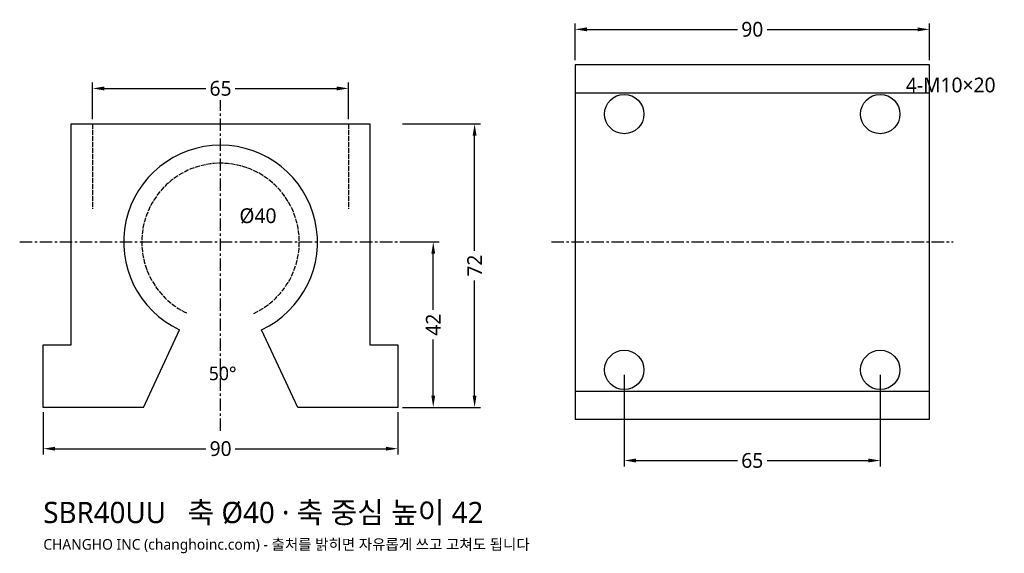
# Model space of a CAD drawing. Header units: millimetres. Extents: x -51 to 199, y -37 to 98.
import ezdxf

# ---------------------------------------------------------------- set-up
doc = ezdxf.new("R2010")
doc.units = ezdxf.units.MM
doc.linetypes.add('CENTER', pattern=[5.08, 3.175, -0.635, 0.635, -0.635])
doc.linetypes.add('DASHED', pattern=[1.524, 1.27, -0.254])
for name, color, linetype in [('문자', 7, 'CONTINUOUS'), ('숨은선', 3, 'DASHED'), ('외형선', 7, 'CONTINUOUS'), ('중심선', 1, 'CENTER'), ('치수', 4, 'CONTINUOUS')]:
    doc.layers.add(name, color=color, linetype=linetype)
doc.styles.add('CH_KOR', font='malgun.ttf')
doc.dimstyles.new('CH_DIM', dxfattribs={"dimtxt": 2.5, "dimasz": 2, "dimexe": 1, "dimexo": 0.8, "dimgap": 0.8, "dimtad": 1, "dimdec": 1, "dimdsep": 46, "dimtxsty": 'CH_KOR', "dimcen": 2.5, "dimclrd": 4, "dimclre": 4, "dimclrt": 4, "dimazin": 3, "dimtfac": 1, "dimtmove": 0, "dimatfit": 3})

# ---------------------------------------------------------------- blocks, each defined once
blk = doc.blocks.new('_CLOSEDFILLED')
at = {"color": 0, "linetype": 'BYBLOCK'}
blk.add_solid([(-1, 0.164), (0, 0), (-1, -0.164)], dxfattribs=at)
blk = doc.blocks.new('*D1')
at = {"color": 4}
for p, q in [((-45, -1.2), (-45, -12)), ((45, -1.2), (45, -12)), ((-42, -10.5), (-3.75, -10.5)), ((3.75, -10.5), (42, -10.5))]:
    blk.add_line(p, q, dxfattribs=at)
at = {"layer": 'Defpoints'}
for p in [(-45, 0), (45, 0), (-45, -10.5)]:
    blk.add_point(p, dxfattribs=at)
at = {"layer": '치수', "color": 4, "xscale": 3, "yscale": 3, "rotation": 180}
blk.add_blockref('_CLOSEDFILLED', (-45, -10.5), dxfattribs=at)
at = {"layer": '치수', "color": 4, "xscale": 3, "yscale": 3}
blk.add_blockref('_CLOSEDFILLED', (45, -10.5), dxfattribs=at)
at = {"layer": '치수', "color": 4, "insert": (0, -10.5), "char_height": 3.75, "attachment_point": 5, "style": 'CH_KOR'}
blk.add_mtext('90', dxfattribs=at)
blk = doc.blocks.new('*D2')
at = {"color": 4}
for p, q in [((-32.5, 73.2), (-32.5, 82.5)), ((32.5, 73.2), (32.5, 82.5)), ((-29.5, 81), (-3.75, 81)), ((3.75, 81), (29.5, 81))]:
    blk.add_line(p, q, dxfattribs=at)
at = {"layer": 'Defpoints'}
for p in [(-32.5, 81), (-32.5, 72), (32.5, 72)]:
    blk.add_point(p, dxfattribs=at)
at = {"layer": '치수', "color": 4, "xscale": 3, "yscale": 3, "rotation": 180}
blk.add_blockref('_CLOSEDFILLED', (-32.5, 81), dxfattribs=at)
at = {"layer": '치수', "color": 4, "xscale": 3, "yscale": 3}
blk.add_blockref('_CLOSEDFILLED', (32.5, 81), dxfattribs=at)
at = {"layer": '치수', "color": 4, "insert": (0, 81), "char_height": 3.75, "attachment_point": 5, "style": 'CH_KOR'}
blk.add_mtext('65', dxfattribs=at)
blk = doc.blocks.new('*D3')
at = {"color": 4}
for p, q in [((46.2, 72), (66, 72)), ((64.5, 39.75), (64.5, 69)), ((64.5, 3), (64.5, 32.25)), ((46.2, 0), (66, 0))]:
    blk.add_line(p, q, dxfattribs=at)
at = {"layer": 'Defpoints'}
for p in [(45, 72), (45, 0), (64.5, 0)]:
    blk.add_point(p, dxfattribs=at)
at = {"layer": '치수', "color": 4, "xscale": 3, "yscale": 3}
for p, rotation in [((64.5, 72), 90), ((64.5, 0), 270)]:
    blk.add_blockref('_CLOSEDFILLED', p, dxfattribs=dict(at, rotation=rotation))
at = {"layer": '치수', "color": 4, "insert": (64.5, 36), "char_height": 3.75, "attachment_point": 5, "rotation": 90, "style": 'CH_KOR'}
blk.add_mtext('72', dxfattribs=at)
blk = doc.blocks.new('*D4')
at = {"color": 4}
for p, q in [((46.2, 42), (55.5, 42)), ((54, 24.75), (54, 39)), ((54, 3), (54, 17.25)), ((46.2, 0), (55.5, 0))]:
    blk.add_line(p, q, dxfattribs=at)
at = {"layer": 'Defpoints'}
for p in [(45, 42), (45, 0), (54, 0)]:
    blk.add_point(p, dxfattribs=at)
at = {"layer": '치수', "color": 4, "xscale": 3, "yscale": 3}
for p, rotation in [((54, 42), 90), ((54, 0), 270)]:
    blk.add_blockref('_CLOSEDFILLED', p, dxfattribs=dict(at, rotation=rotation))
at = {"layer": '치수', "color": 4, "insert": (54, 21), "char_height": 3.75, "attachment_point": 5, "rotation": 90, "style": 'CH_KOR'}
blk.add_mtext('42', dxfattribs=at)
blk = doc.blocks.new('*D5')
at = {"color": 4}
for p, q in [((90, 88.2), (90, 97.5)), ((180, 88.2), (180, 97.5)), ((93, 96), (131.25, 96)), ((138.75, 96), (177, 96))]:
    blk.add_line(p, q, dxfattribs=at)
at = {"layer": 'Defpoints'}
for p in [(90, 96), (90, 87), (180, 87)]:
    blk.add_point(p, dxfattribs=at)
at = {"layer": '치수', "color": 4, "xscale": 3, "yscale": 3, "rotation": 180}
blk.add_blockref('_CLOSEDFILLED', (90, 96), dxfattribs=at)
at = {"layer": '치수', "color": 4, "xscale": 3, "yscale": 3}
blk.add_blockref('_CLOSEDFILLED', (180, 96), dxfattribs=at)
at = {"layer": '치수', "color": 4, "insert": (135, 96), "char_height": 3.75, "attachment_point": 5, "style": 'CH_KOR'}
blk.add_mtext('90', dxfattribs=at)
blk = doc.blocks.new('*D6')
at = {"color": 4}
for p, q in [((102.5, 8.3), (102.5, -15)), ((167.5, 8.3), (167.5, -15)), ((105.5, -13.5), (131.25, -13.5)), ((138.75, -13.5), (164.5, -13.5))]:
    blk.add_line(p, q, dxfattribs=at)
at = {"layer": 'Defpoints'}
for p in [(102.5, 9.5), (167.5, 9.5), (102.5, -13.5)]:
    blk.add_point(p, dxfattribs=at)
at = {"layer": '치수', "color": 4, "xscale": 3, "yscale": 3, "rotation": 180}
blk.add_blockref('_CLOSEDFILLED', (102.5, -13.5), dxfattribs=at)
at = {"layer": '치수', "color": 4, "xscale": 3, "yscale": 3}
blk.add_blockref('_CLOSEDFILLED', (167.5, -13.5), dxfattribs=at)
at = {"layer": '치수', "color": 4, "insert": (135, -13.5), "char_height": 3.75, "attachment_point": 5, "style": 'CH_KOR'}
blk.add_mtext('65', dxfattribs=at)

msp = doc.modelspace()

# ---------------------------------------------------------------- linework, layer by layer
at = {"layer": '숨은선'}
for p, q in [((-32.5, 72), (-32.5, 50.4)), ((32.5, 72), (32.5, 50.4))]:
    msp.add_line(p, q, dxfattribs=at)
msp.add_arc((0, 42), 20, -65, 245, dxfattribs=at)
at = {"layer": '외형선'}
for p, q in [((90, 79.9), (180, 79.9)), ((-19.58, 0), (-10.4, 19.7)), ((90, 4.1), (180, 4.1))]:
    msp.add_line(p, q, dxfattribs=at)
msp.add_lwpolyline([(90, -3), (180, -3), (180, 87), (90, 87)], close=True, dxfattribs=at)
msp.add_lwpolyline([(-19.58, 0), (-45, 0), (-45, 15.84), (-37.9, 15.84), (-37.9, 72), (37.9, 72), (37.9, 15.84), (45, 15.84), (45, 0), (19.58, 0), (10.4, 19.7)], dxfattribs=at)
for centre in [(102.5, 74.5), (167.5, 74.5), (102.5, 9.5), (167.5, 9.5)]:
    msp.add_circle(centre, 5, dxfattribs=at)
msp.add_arc((0, 42), 24.6, -65, 245, dxfattribs=at)
at = {"layer": '중심선'}
for p, q in [((0, -6), (0, 78)), ((-51, 42), (51, 42)), ((84, 42), (186, 42))]:
    msp.add_line(p, q, dxfattribs=at)

# ---------------------------------------------------------------- texts
at = {"layer": '문자', "style": 'CH_KOR'}
for s, height, p in [('4-M10×20', 3.75, (174, 80)), ('Ø40', 3.75, (4.8, 46.8)), ('50°', 3.45, (-3, 6.9)), ('SBR40UU   축 Ø40 · 축 중심 높이 42', 5.4, (-45, -29.4)), ('CHANGHO INC (changhoinc.com) - 출처를 밝히면 자유롭게 쓰고 고쳐도 됩니다', 2.7, (-45, -36.15))]:
    msp.add_text(s, height=height, dxfattribs=at).set_placement(p)

# ---------------------------------------------------------------- dimensions: what is measured, and where the dimension line sits
at = {"layer": '치수'}
for base, p1, p2, picture, middle in [((90, 96), (90, 87), (180, 87), '*D5', (135, 96)), ((-32.5, 81), (-32.5, 72), (32.5, 72), '*D2', (0, 81)), ((102.5, -13.5), (102.5, 9.5), (167.5, 9.5), '*D6', (135, -13.5)), ((-45, -10.5), (-45, 0), (45, 0), '*D1', (0, -10.5))]:
    dim = msp.add_linear_dim(base=base, p1=p1, p2=p2, dimstyle='CH_DIM', override={"dimscale": 1.5}, dxfattribs=at)
    dim.commit()
    dim.dimension.update_dxf_attribs({"geometry": picture, "text_midpoint": middle})
dim = msp.add_linear_dim(base=(64.5, 0), p1=(45, 0), p2=(45, 72), angle=90, text='72', dimstyle='CH_DIM', override={"dimscale": 1.5}, dxfattribs=at)
dim.commit()
dim.dimension.update_dxf_attribs({"geometry": '*D3', "text_midpoint": (64.5, 36)})
dim = msp.add_linear_dim(base=(54, 0), p1=(45, 0), p2=(45, 42), angle=90, dimstyle='CH_DIM', override={"dimscale": 1.5}, dxfattribs=at)
dim.commit()
dim.dimension.update_dxf_attribs({"geometry": '*D4', "text_midpoint": (54, 21)})

doc.saveas('drawing.dxf')
